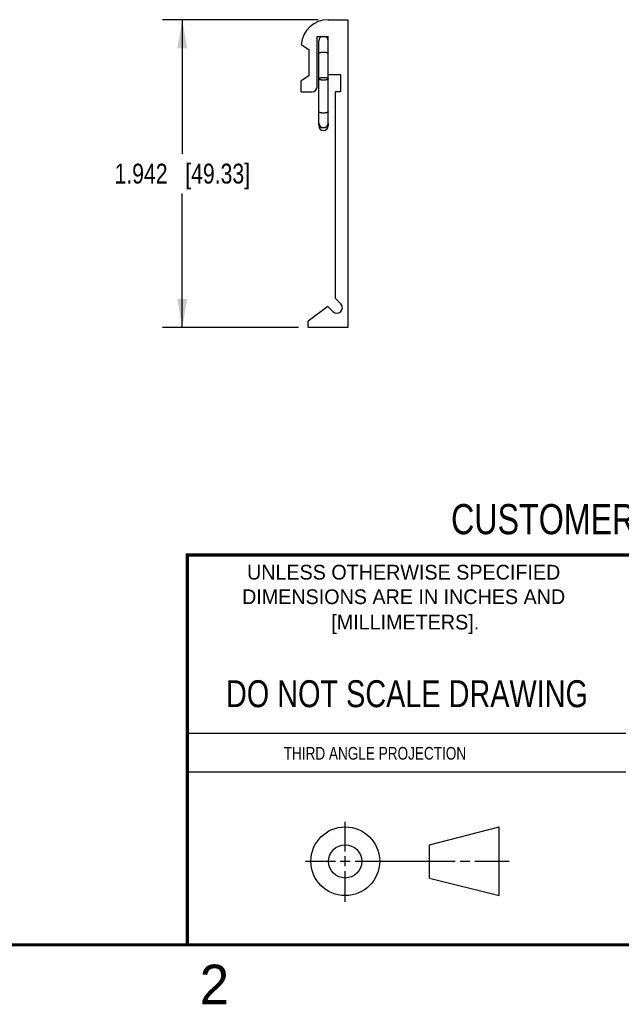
# Model space of a CAD drawing. Header units: inches. Extents: x 0 to 22, y 0 to 17.
# Tile 2 of 8: x 12.6 to 16.3, y 0.1 to 6.3. Entities that reach past the tile are written whole.
import ezdxf

# ---------------------------------------------------------------- set-up
doc = ezdxf.new("R2010")
doc.units = ezdxf.units.IN
doc.header["$LTSCALE"] = 1.21
doc.header["$MEASUREMENT"] = 0
doc.layers.get('0').update_dxf_attribs({"linetype": 'CONTINUOUS'})
doc.layers.add('DIMENSIONS', color=7, linetype='CONTINUOUS')
doc.styles.get("Standard").update_dxf_attribs({"font": 'txt', "width": 0.8})
doc.styles.add('TEXTSTYLE_2', font='txt')
doc.dimstyles.new('DIMSTYLE_1', dxfattribs={"dimtxt": 0.125, "dimasz": 0.18, "dimexe": 0.125, "dimexo": 0.0625, "dimgap": 0.0625, "dimtad": 0, "dimtih": 1, "dimtoh": 1, "dimdec": 3, "dimzin": 4, "dimdsep": 46, "dimtxsty": 'STANDARD', "dimblk": '_FILLED', "dimblk1": '_FILLED', "dimblk2": '_FILLED', "dimcen": 0.09, "dimadec": 0, "dimazin": 0, "dimtp": 0.01, "dimtm": 0.01, "dimtfac": 1, "dimtdec": 3, "dimtofl": 0, "dimtmove": 0, "dimatfit": 3, "dimldrblk": '_FILLED', "dimfxl": 1, "dimtolj": 1, "dimtzin": 4, "dimarcsym": 0})

# ---------------------------------------------------------------- blocks, each defined once
blk = doc.blocks.new('_FILLED')
at = {"color": 0, "linetype": 'BYBLOCK'}
blk.add_solid([(0, 0), (-1, 0.174), (-1, -0.174)], dxfattribs=at)
blk = doc.blocks.new('*D2')
at = {"layer": 'DIMENSIONS', "color": 2, "linetype": 'CONTINUOUS'}
for p, q in [((14.4354, 6.3373), (13.4529, 6.3373)), ((13.5779, 6.3373), (13.5779, 5.4913)), ((13.5779, 4.3953), (13.5779, 5.2413)), ((14.3104, 4.3953), (13.4529, 4.3953))]:
    blk.add_line(p, q, dxfattribs=at)
at = {"layer": 'DIMENSIONS', "color": 2, "linetype": 'CONTINUOUS', "xscale": 0.18, "yscale": 0.18, "zscale": 0.18}
for p, rotation in [((13.5779, 6.3373), 90), ((13.5779, 4.3953), 270)]:
    blk.add_blockref('_FILLED', p, dxfattribs=dict(at, rotation=rotation))
at = {"layer": 'DIMENSIONS', "color": 2, "linetype": 'CONTINUOUS', "insert": (13.5779, 5.4288), "char_height": 0.125, "width": 1.325, "attachment_point": 2, "line_spacing_factor": 0.9}
blk.add_mtext('1.942{\\Ftxt.shx;\\W1.000000;\\H0.125000; }[49.33]', dxfattribs=at)

msp = doc.modelspace()

# ---------------------------------------------------------------- linework, layer by layer
at = {"color": 7, "linetype": 'CONTINUOUS'}
for p, q in [((14.4979, 6.3373), (14.6229, 6.3373)), ((14.6229, 6.3373), (14.6229, 4.3953)), ((14.4279, 5.9123), (14.4279, 6.2323)), ((14.4279, 6.2323), (14.4979, 6.2323)), ((14.4979, 5.6847), (14.4979, 6.2323)), ((14.3284, 6.18), (14.3759, 6.1503)), ((14.3759, 6.1503), (14.3759, 5.9823)), ((14.4389, 5.6847), (14.4389, 6.2031)), ((14.3759, 5.9823), (14.3279, 5.9523)), ((14.4979, 5.9923), (14.5749, 5.9923)), ((14.5749, 5.9923), (14.5749, 5.8823)), ((14.3279, 5.8823), (14.3279, 5.9523)), ((14.3279, 5.8823), (14.3979, 5.8823)), ((14.5429, 5.8823), (14.5429, 4.5798)), ((14.5749, 5.8823), (14.5429, 5.8823)), ((14.4389, 5.6844), (14.4389, 5.6667)), ((14.4979, 5.6844), (14.4979, 5.6667)), ((14.5429, 4.5798), (14.5777, 4.5451)), ((14.4954, 4.5284), (14.3729, 4.4353)), ((14.5282, 4.4956), (14.4954, 4.5284)), ((14.3729, 4.3953), (14.3729, 4.4353)), ((14.6229, 4.3953), (14.3729, 4.3953)), ((15.1374, 1.132), (15.5769, 1.2447)), ((15.5769, 0.8105), (15.5769, 1.2447)), ((15.1374, 0.9219), (15.1374, 1.132)), ((15.1374, 0.9219), (15.5769, 0.8105))]:
    msp.add_line(p, q, dxfattribs=at)
at = {"color": 2, "linetype": 'CONTINUOUS'}
for p, q in [((13.61, 1.835), (16.375, 1.835)), ((16.375, 1.5888), (13.61, 1.5888)), ((14.6059, 1.0901), (14.6059, 1.2769)), ((14.6059, 0.9964), (14.6059, 1.0589)), ((14.3557, 1.0276), (14.5434, 1.0276)), ((14.5747, 1.0276), (14.6372, 1.0276)), ((14.6684, 1.0276), (15.2987, 1.0276)), ((15.3299, 1.0276), (15.3924, 1.0276)), ((15.4237, 1.0276), (15.6394, 1.0276)), ((14.6059, 0.7723), (14.6059, 0.9651))]:
    msp.add_line(p, q, dxfattribs=at)
at = {"color": 7, "linetype": 'CONTINUOUS', "const_width": 0.02}
for points in [[(13.6, 2.9595), (21.5, 2.96)], [(13.61, 0.5), (13.61, 2.96)], [(0.5, 0.5), (21.5, 0.5)]]:
    msp.add_lwpolyline(points, dxfattribs=at)
at = {"color": 7, "linetype": 'CONTINUOUS'}
for centre, radius in [((14.6059, 1.0276), 0.2171), ((14.6054, 1.0269), 0.105)]:
    msp.add_circle(centre, radius, dxfattribs=at)
for centre, radius, start, end in [((14.4979, 6.1673), 0.17, 90, 175.71468), ((14.4684, 6.2032), 0.0295, 99.16984, 180), ((14.4684, 6.2032), 0.0295, 0, 80.83331), ((14.3979, 5.9123), 0.03, 270, 360), ((14.4684, 5.6844), 0.0295, 180, 360), ((14.4684, 5.6667), 0.0295, 180, 360), ((14.5529, 4.5203), 0.035, 225, 45)]:
    msp.add_arc(centre, radius, start, end, dxfattribs=at)
for points, knots in [([(14.4389, 6.1257), (14.4389, 6.1258), (14.4389, 6.126), (14.4391, 6.1263), (14.4392, 6.1267), (14.4395, 6.127), (14.4398, 6.1274), (14.4402, 6.1277), (14.4407, 6.128), (14.4412, 6.1283), (14.4418, 6.1286), (14.4424, 6.1289), (14.4431, 6.1292), (14.4442, 6.1296), (14.4457, 6.1301), (14.4476, 6.1306), (14.4498, 6.1311), (14.4521, 6.1315), (14.4546, 6.1318), (14.4572, 6.1321), (14.4599, 6.1323), (14.4636, 6.1326), (14.4665, 6.1326), (14.4684, 6.1326)], [0, 0, 0, 0, 0.010935, 0.022301, 0.034482, 0.047781, 0.062426, 0.078575, 0.096333, 0.115767, 0.136912, 0.159783, 0.184374, 0.210669, 0.268229, 0.332123, 0.401887, 0.476963, 0.556719, 0.640465, 0.72746, 0.816923, 1, 1, 1, 1]), ([(14.4684, 6.1326), (14.4703, 6.1326), (14.4732, 6.1326), (14.477, 6.1323), (14.4797, 6.1321), (14.4823, 6.1318), (14.4848, 6.1315), (14.4871, 6.1311), (14.4892, 6.1306), (14.4912, 6.1301), (14.4926, 6.1296), (14.4937, 6.1292), (14.4944, 6.1289), (14.4951, 6.1286), (14.4957, 6.1283), (14.4962, 6.128), (14.4966, 6.1277), (14.497, 6.1274), (14.4974, 6.127), (14.4976, 6.1267), (14.4978, 6.1263), (14.4979, 6.126), (14.4979, 6.1258), (14.4979, 6.1257)], [0, 0, 0, 0, 0.183077, 0.27254, 0.359535, 0.443281, 0.523037, 0.598113, 0.667877, 0.731771, 0.789331, 0.815626, 0.840217, 0.863088, 0.884233, 0.903667, 0.921425, 0.937574, 0.952219, 0.965518, 0.977699, 0.989065, 1, 1, 1, 1]), ([(14.4389, 5.9643), (14.4389, 5.9645), (14.4389, 5.9648), (14.4391, 5.9652), (14.4392, 5.9656), (14.4395, 5.966), (14.4398, 5.9664), (14.4402, 5.9668), (14.4407, 5.9672), (14.4412, 5.9676), (14.4418, 5.968), (14.4424, 5.9684), (14.4431, 5.9687), (14.4442, 5.9692), (14.4457, 5.9698), (14.4476, 5.9704), (14.4498, 5.9709), (14.4521, 5.9714), (14.4546, 5.9719), (14.4572, 5.9722), (14.4599, 5.9725), (14.4627, 5.9727), (14.4655, 5.9728), (14.4675, 5.9729), (14.4684, 5.9729)], [0, 0, 0, 0, 0.013049, 0.026435, 0.04047, 0.055416, 0.071485, 0.088839, 0.107593, 0.127828, 0.149596, 0.172925, 0.197823, 0.224284, 0.281801, 0.345215, 0.414122, 0.488022, 0.566335, 0.648416, 0.733572, 0.821066, 0.910138, 1, 1, 1, 1]), ([(14.4684, 5.9558), (14.4675, 5.9558), (14.4655, 5.9558), (14.4627, 5.956), (14.4599, 5.9562), (14.4572, 5.9564), (14.4546, 5.9568), (14.4521, 5.9572), (14.4498, 5.9577), (14.4476, 5.9583), (14.4457, 5.9589), (14.4442, 5.9594), (14.4431, 5.9599), (14.4424, 5.9603), (14.4418, 5.9607), (14.4412, 5.9611), (14.4407, 5.9614), (14.4402, 5.9618), (14.4398, 5.9622), (14.4395, 5.9626), (14.4392, 5.9631), (14.4391, 5.9635), (14.4389, 5.9639), (14.4389, 5.9642), (14.4389, 5.9643)], [0, 0, 0, 0, 0.089862, 0.178934, 0.266428, 0.351584, 0.433665, 0.511978, 0.585878, 0.654785, 0.718199, 0.775716, 0.802177, 0.827075, 0.850404, 0.872172, 0.892407, 0.911161, 0.928515, 0.944584, 0.95953, 0.973565, 0.986951, 1, 1, 1, 1]), ([(14.4684, 5.9729), (14.4694, 5.9729), (14.4713, 5.9728), (14.4742, 5.9727), (14.477, 5.9725), (14.4797, 5.9722), (14.4823, 5.9719), (14.4848, 5.9714), (14.4871, 5.9709), (14.4892, 5.9704), (14.4912, 5.9698), (14.4926, 5.9692), (14.4937, 5.9687), (14.4944, 5.9684), (14.4951, 5.968), (14.4957, 5.9676), (14.4962, 5.9672), (14.4966, 5.9668), (14.497, 5.9664), (14.4974, 5.966), (14.4976, 5.9656), (14.4978, 5.9652), (14.4979, 5.9648), (14.4979, 5.9645), (14.4979, 5.9643)], [0, 0, 0, 0, 0.089862, 0.178934, 0.266428, 0.351584, 0.433665, 0.511978, 0.585878, 0.654785, 0.718199, 0.775716, 0.802177, 0.827075, 0.850404, 0.872172, 0.892407, 0.911161, 0.928515, 0.944584, 0.95953, 0.973565, 0.986951, 1, 1, 1, 1]), ([(14.4979, 5.9643), (14.4979, 5.9642), (14.4979, 5.9639), (14.4978, 5.9635), (14.4976, 5.9631), (14.4974, 5.9626), (14.497, 5.9622), (14.4966, 5.9618), (14.4962, 5.9614), (14.4957, 5.9611), (14.4951, 5.9607), (14.4944, 5.9603), (14.4937, 5.9599), (14.4926, 5.9594), (14.4912, 5.9589), (14.4892, 5.9583), (14.4871, 5.9577), (14.4848, 5.9572), (14.4823, 5.9568), (14.4797, 5.9564), (14.477, 5.9562), (14.4742, 5.956), (14.4713, 5.9558), (14.4694, 5.9558), (14.4684, 5.9558)], [0, 0, 0, 0, 0.013049, 0.026435, 0.04047, 0.055416, 0.071485, 0.088839, 0.107593, 0.127828, 0.149596, 0.172925, 0.197823, 0.224284, 0.281801, 0.345215, 0.414122, 0.488022, 0.566335, 0.648416, 0.733572, 0.821066, 0.910138, 1, 1, 1, 1]), ([(14.4684, 5.7481), (14.4675, 5.7481), (14.4655, 5.7481), (14.4627, 5.7482), (14.4599, 5.7484), (14.4572, 5.7487), (14.4546, 5.749), (14.4521, 5.7495), (14.4498, 5.75), (14.4476, 5.7505), (14.4457, 5.7511), (14.4442, 5.7517), (14.4431, 5.7522), (14.4424, 5.7525), (14.4418, 5.7529), (14.4412, 5.7533), (14.4407, 5.7537), (14.4402, 5.7541), (14.4398, 5.7545), (14.4395, 5.7549), (14.4392, 5.7553), (14.4391, 5.7557), (14.4389, 5.7562), (14.4389, 5.7564), (14.4389, 5.7566)], [0, 0, 0, 0, 0.089862, 0.178934, 0.266428, 0.351584, 0.433665, 0.511978, 0.585878, 0.654785, 0.718199, 0.775716, 0.802177, 0.827075, 0.850404, 0.872172, 0.892407, 0.911161, 0.928515, 0.944584, 0.95953, 0.973565, 0.986951, 1, 1, 1, 1]), ([(14.4979, 5.7566), (14.4979, 5.7564), (14.4979, 5.7562), (14.4978, 5.7557), (14.4976, 5.7553), (14.4974, 5.7549), (14.497, 5.7545), (14.4966, 5.7541), (14.4962, 5.7537), (14.4957, 5.7533), (14.4951, 5.7529), (14.4944, 5.7525), (14.4937, 5.7522), (14.4926, 5.7517), (14.4912, 5.7511), (14.4892, 5.7505), (14.4871, 5.75), (14.4848, 5.7495), (14.4823, 5.749), (14.4797, 5.7487), (14.477, 5.7484), (14.4742, 5.7482), (14.4713, 5.7481), (14.4694, 5.7481), (14.4684, 5.7481)], [0, 0, 0, 0, 0.013049, 0.026435, 0.04047, 0.055416, 0.071485, 0.088839, 0.107593, 0.127828, 0.149596, 0.172925, 0.197823, 0.224284, 0.281801, 0.345215, 0.414122, 0.488022, 0.566335, 0.648416, 0.733572, 0.821066, 0.910138, 1, 1, 1, 1]), ([(14.4684, 5.6548), (14.4675, 5.6548), (14.4655, 5.6548), (14.4627, 5.6552), (14.4599, 5.6558), (14.4571, 5.6567), (14.4545, 5.6577), (14.452, 5.659), (14.4497, 5.6605), (14.4475, 5.6622), (14.4456, 5.6641), (14.4439, 5.6661), (14.4424, 5.6682), (14.4411, 5.6705), (14.4401, 5.6729), (14.4394, 5.6753), (14.439, 5.6778), (14.4389, 5.6795), (14.4389, 5.6803)], [0, 0, 0, 0, 0.06688, 0.133602, 0.200007, 0.265952, 0.331307, 0.39596, 0.459824, 0.522841, 0.584982, 0.646251, 0.706687, 0.766364, 0.825388, 0.883893, 0.942039, 1, 1, 1, 1]), ([(14.4979, 5.6803), (14.4979, 5.6795), (14.4978, 5.6778), (14.4974, 5.6753), (14.4967, 5.6729), (14.4957, 5.6705), (14.4945, 5.6682), (14.493, 5.6661), (14.4912, 5.6641), (14.4893, 5.6622), (14.4871, 5.6605), (14.4848, 5.659), (14.4823, 5.6577), (14.4797, 5.6567), (14.477, 5.6558), (14.4742, 5.6552), (14.4713, 5.6548), (14.4694, 5.6548), (14.4684, 5.6548)], [0, 0, 0, 0, 0.057961, 0.116107, 0.174612, 0.233636, 0.293313, 0.353749, 0.415018, 0.477159, 0.540176, 0.60404, 0.668693, 0.734048, 0.799993, 0.866398, 0.93312, 1, 1, 1, 1])]:
    msp.add_open_spline(points, degree=3, knots=knots, dxfattribs=at)

# ---------------------------------------------------------------- texts
at = {"color": 7, "linetype": 'CONTINUOUS', "attachment_point": 2, "line_spacing_factor": 0.9}
for s, insert, char_height, width in [('CUSTOMER DRAWING', (16.3742, 3.2811), 0.19, 2.432), ('DO NOT SCALE DRAWING', (14.9953, 2.1698), 0.17, 2.72)]:
    msp.add_mtext(s, dxfattribs=dict(at, insert=insert, char_height=char_height, width=width))
at = {"color": 2, "linetype": 'CONTINUOUS', "line_spacing_factor": 0.9, "style": 'TEXTSTYLE_2'}
for s, insert, char_height, width, attachment_point in [('UNLESS OTHERWISE SPECIFIED', (14.9742, 2.8979), 0.093, 2.418, 2), ('DIMENSIONS ARE IN INCHES AND', (14.9742, 2.7431), 0.093, 2.604, 2), ('[MILLIMETERS].', (14.9844, 2.5829), 0.093, 1.302, 2), ('2', (13.6875, 0.375), 0.25, 0.25, 1)]:
    msp.add_mtext(s, dxfattribs=dict(at, insert=insert, char_height=char_height, width=width, attachment_point=attachment_point))
at = {"color": 2, "linetype": 'CONTINUOUS', "insert": (14.2178, 1.7486), "char_height": 0.08, "width": 1.408, "attachment_point": 1, "line_spacing_factor": 0.9}
msp.add_mtext('THIRD ANGLE PROJECTION', dxfattribs=at)

# ---------------------------------------------------------------- dimensions: what is measured, and where the dimension line sits
at = {"layer": 'DIMENSIONS', "color": 2, "linetype": 'CONTINUOUS'}
dim = msp.add_linear_dim(base=(13.5779, 6.3373), p1=(14.3729, 4.3953), p2=(14.4979, 6.3373), angle=90, dimstyle='DIMSTYLE_1', dxfattribs=at)
dim.commit()
dim.dimension.update_dxf_attribs({"geometry": '*D2', "text_midpoint": (13.5779, 5.3663), "dimtype": 160})

doc.saveas('drawing.dxf')
